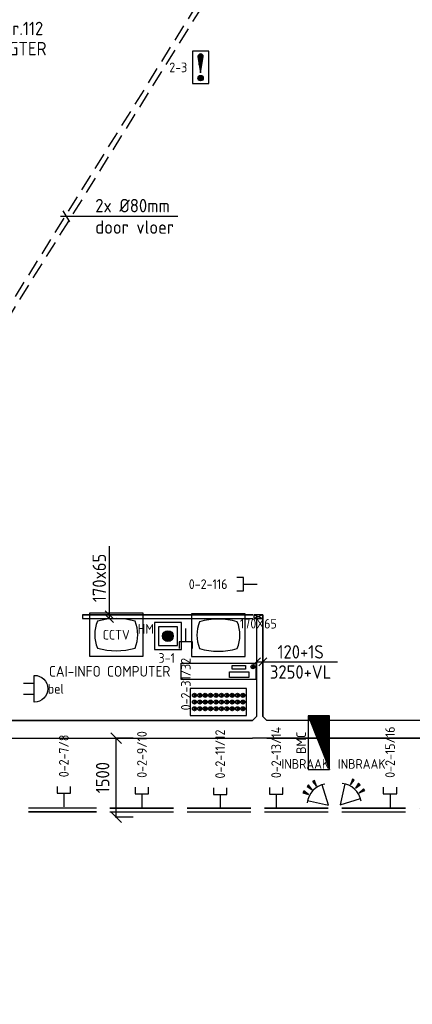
# Model space of a CAD drawing. Extents: x -2260 to 109400, y -72910 to 3960.
# Tile 5 of 16: x 49060 to 56372, y -69476 to -51135. Entities that reach past the tile are written whole.
import ezdxf
from ezdxf.enums import TextEntityAlignment as Align

# ---------------------------------------------------------------- set-up
doc = ezdxf.new("R2010")
doc.units = 0
doc.header["$LTSCALE"] = 100
doc.header["$PDMODE"] = 1
doc.linetypes.add('B-SL0', pattern=[100000000.0, 0, -100000000.0])
doc.linetypes.add('B0702', pattern=[4.6875, 3.125, -1.5625])
doc.layers.get('0').update_dxf_attribs({"linetype": 'CONTINUOUS'})
doc.layers.get('DEFPOINTS').update_dxf_attribs({"linetype": 'CONTINUOUS'})
for name, color, linetype in [('EA61303-_ARCEER', 1, 'CONTINUOUS'), ('EB61303-_ATTRIB', 2, 'CONTINUOUS'), ('EB6411--_ATTRIB', 2, 'CONTINUOUS'), ('EB6431--_ATTRIB', 2, 'CONTINUOUS'), ('EB6441--_ATTRIB', 2, 'CONTINUOUS'), ('EB6511--_ATTRIB', 2, 'CONTINUOUS'), ('EB6521--_ATTRIB', 2, 'CONTINUOUS'), ('EL61301-_KABELGOOT', 3, 'CONTINUOUS'), ('EL61303-_WANDGOOT', 3, 'CONTINUOUS'), ('EL615002_LEIDING2', 2, 'B0702'), ('EL6411--_DEURBEL', 3, 'CONTINUOUS'), ('EL6431--_CCTV', 3, 'CONTINUOUS'), ('EL6441--_DATACOM', 3, 'CONTINUOUS'), ('EL6511--_BRANDM', 3, 'CONTINUOUS'), ('EL6521--_BEWAKING', 3, 'CONTINUOUS'), ('EL6524--_CCTV', 3, 'CONTINUOUS'), ('EM61301-_BEMATING', 1, 'CONTINUOUS'), ('EM61303-_BEMATING', 1, 'CONTINUOUS'), ('EM61303-_MAATVOERING', 1, 'CONTINUOUS'), ('ET$1B---_OPSCHRIFT', 7, 'CONTINUOUS'), ('ET61301-_BIJSCHRIFT', 7, 'CONTINUOUS')]:
    doc.layers.add(name, color=color, linetype=linetype)
doc.styles.add('1_8', font='iso', dxfattribs={"height": 1.8})
doc.styles.add('2_0', font='iso', dxfattribs={"height": 200})
doc.styles.add('MAATVOERING', font='iso.shx')
doc.styles.add('NORMAAL_STAAND', font='iso.shx')
doc.styles.add('SCHREUDER-2', font='ISO', dxfattribs={"height": 2})
doc.styles.get("Standard").update_dxf_attribs({"font": 'ISOCP'})
doc.dimstyles.new('NORDINED', dxfattribs={"dimscale": 100, "dimtxt": 2.5, "dimasz": 0.18, "dimexe": 0.18, "dimexo": 0.0625, "dimgap": 1.25, "dimtad": 0, "dimtoh": 1, "dimdec": 4, "dimrnd": 1, "dimdsep": 46, "dimtxsty": 'MAATVOERING', "dimtsz": 1, "dimcen": 0.09, "dimclrd": 256, "dimclre": 256, "dimclrt": 2, "dimadec": 0, "dimazin": 0, "dimtfac": 1, "dimtdec": 4, "dimtofl": 0, "dimtmove": 0, "dimatfit": 3, "dimfxl": 0, "dimtvp": 1, "dimtolj": 1, "dimtzin": 0, "dimarcsym": 0})

# ---------------------------------------------------------------- blocks, each defined once
blk = doc.blocks.new('ES111351')
blk.add_line((0, -0.5), (0, -3))
blk.add_lwpolyline([(-1.25, 0.75), (-1.25, -0.5), (1.25, -0.5), (1.25, 0.75)])
at = {"style": '1_8', "flags": 8}
blk.add_attdef('NUMMER', text='', height=1.8, rotation=90, dxfattribs=at).set_placement((0, 2.5), align=Align.MIDDLE_LEFT)
at = {"style": '1_8'}
for tag, flags, p in [('CODE', 9, (0, 1)), ('M_CODE', 8, (0, 0))]:
    blk.add_attdef(tag, text='', height=1.8, dxfattribs=dict(at, flags=flags)).set_placement(p, align=Align.MIDDLE_CENTER)
blk = doc.blocks.new('ES651107')
for p, q in [((-1, 0), (1, 0)), ((-0.97, 0.25), (0.97, 0.25)), ((-0.87, 0.5), (0.87, 0.5)), ((-0.66, 0.75), (0.66, 0.75)), ((-0.97, -0.25), (0.97, -0.25)), ((-0.87, -0.5), (0.87, -0.5)), ((-0.66, -0.75), (0.66, -0.75))]:
    blk.add_line(p, q)
for points in [[(-2.5, -2.5), (2.5, -2.5), (2.5, 2.5), (-2.5, 2.5)], [(-1.75, -1.75), (1.75, -1.75), (1.75, 1.75), (-1.75, 1.75)]]:
    blk.add_lwpolyline(points, close=True)
blk.add_circle((0, 0), 1)
at = {"style": '1_8'}
for tag, flags, p in [('KAST', 9, (-2.5, 2.5)), ('GROEP', 8, (-2.5, 0))]:
    blk.add_attdef(tag, text='', height=1.8, dxfattribs=dict(at, flags=flags)).set_placement(p, align=Align.MIDDLE_RIGHT)
for tag, flags, p in [('CODE', 8, (2.5, 2.5)), ('NUMMER', 8, (2.5, 0)), ('FABR', 9, (2.5, -2.5)), ('TYPE', 9, (2.5, -5))]:
    blk.add_attdef(tag, text='', height=1.8, dxfattribs=dict(at, flags=flags)).set_placement(p, align=Align.MIDDLE_LEFT)
at = {"style": '1_8', "flags": 9}
blk.add_attdef('M_CODE', text='', height=1.8, dxfattribs=at).set_placement((0, 0), align=Align.MIDDLE_CENTER)
blk = doc.blocks.new('ES651110')
for p, q in [((5, 2), (-5, -2)), ((5, 0), (0, 0)), ((5, 0.25), (0.625, 0.25)), ((5, 0.5), (1.25, 0.5)), ((5, 0.75), (1.875, 0.75)), ((5, 1), (2.5, 1)), ((5, 1.25), (3.125, 1.25)), ((5, 1.5), (3.75, 1.5)), ((5, 1.75), (4.375, 1.75)), ((5, -1.75), (-4.375, -1.75)), ((5, -1.5), (-3.75, -1.5)), ((5, -1.25), (-3.125, -1.25)), ((5, -1), (-2.5, -1)), ((5, -0.75), (-1.875, -0.75)), ((5, -0.5), (-1.25, -0.5)), ((5, -0.25), (-0.625, -0.25))]:
    blk.add_line(p, q)
blk.add_lwpolyline([(-5, -2), (5, -2), (5, 2), (-5, 2)], close=True)
at = {"style": '1_8'}
for tag, flags, p in [('KAST', 9, (-2.5, 2.5)), ('GROEP', 8, (-2.5, 0))]:
    blk.add_attdef(tag, text='', height=1.8, dxfattribs=dict(at, flags=flags)).set_placement(p, align=Align.MIDDLE_RIGHT)
for tag, flags, p in [('CODE', 8, (2.5, 2.5)), ('NUMMER', 8, (2.5, 0)), ('FABR', 9, (2.5, -2.5)), ('TYPE', 9, (2.5, -5))]:
    blk.add_attdef(tag, text='', height=1.8, dxfattribs=dict(at, flags=flags)).set_placement(p, align=Align.MIDDLE_LEFT)
at = {"style": '1_8', "flags": 9}
blk.add_attdef('M_CODE', text='', height=1.8, dxfattribs=at).set_placement((0, 0), align=Align.MIDDLE_CENTER)
for tag, p in [('VERMOGEN', (0, -5.5)), ('DOEL', (0, -7.5)), ('RUIMTE', (0, -9.5))]:
    blk.add_attdef(tag, text='', height=1.8, dxfattribs=at).set_placement(p, align=Align.MIDDLE)
blk = doc.blocks.new('ES652114')
for p, q in [((1.56, 1.09), (2.62, 1.37)), ((1.7, 0), (2.8, 0)), ((1.56, -1.09), (2.62, -1.37))]:
    blk.add_line(p, q)
for points in [[(0.96, 2), (-2.5, 0)], [(-2.5, 0), (0.96, -2)]]:
    blk.add_lwpolyline(points)
for points in [[(2.67, 1.18), (2.57, 1.56), (1.56, 1.09)], [(2.8, -0.2), (2.8, 0.2), (1.7, 0)], [(2.57, -1.56), (2.67, -1.18), (1.56, -1.09)]]:
    blk.add_lwpolyline(points, close=True)
blk.add_arc((-2.5, 0), 4, 322.8192, 37.1808)
at = {"style": '1_8'}
for tag, p in [('NUMMER', (0, 3.5)), ('CODE', (0, 0))]:
    blk.add_attdef(tag, text='', height=1.8, dxfattribs=at).set_placement(p, align=Align.MIDDLE)
at = {"style": '1_8', "flags": 9}
blk.add_attdef('M_CODE', text='', height=1.8, dxfattribs=at).set_placement((0, 0), align=Align.MIDDLE)
blk = doc.blocks.new('ES051252')
blk.add_lwpolyline([(-5, -4), (5, -4), (5, 4), (-5, 4)], close=True)
blk.add_lwpolyline([(-3.5, -2.5, 0.142857), (3.5, -2.5, 0.2), (3.5, 2.5, 0.142857), (-3.5, 2.5, 0.2), (-3.5, -2.5)], format="xyb", close=True)
at = {"style": '1_8'}
for tag, flags, p in [('NUMMER', 8, (0, 4)), ('INDIENST', 9, (0, 0)), ('GEBOUW', 9, (0, 0)), ('M_CODE', 9, (0, 0)), ('REGIST', 9, (0, 0)), ('CODE', 8, (0, 0))]:
    blk.add_attdef(tag, text='', height=1.8, dxfattribs=dict(at, flags=flags)).set_placement(p, align=Align.MIDDLE_CENTER)
blk = doc.blocks.new('COMP')
at = {"layer": 'EL6524--_CCTV'}
for p, q in [((14.77, 10.18), (14.77, 9.49)), ((15.02, 10.18), (15.02, 9.49)), ((13.71, 5.78), (3.22, 5.78)), ((3.22, 5.78), (3.22, 0.78)), ((13.71, 0.78), (13.71, 5.78)), ((3.89, 4.87), (3.89, 4.18)), ((4.01, 4.03), (4.01, 4.03)), ((4.14, 4.87), (4.14, 4.18)), ((4.89, 4.87), (4.89, 4.18)), ((5.01, 4.03), (5.01, 4.03)), ((5.14, 4.87), (5.14, 4.18)), ((5.89, 4.87), (5.89, 4.18)), ((6.01, 4.03), (6.01, 4.03)), ((6.14, 4.87), (6.14, 4.18)), ((6.89, 4.87), (6.89, 4.18)), ((7.01, 4.03), (7.01, 4.03)), ((7.14, 4.87), (7.14, 4.18)), ((7.92, 4.87), (7.92, 4.18)), ((8.04, 4.03), (8.04, 4.03)), ((8.17, 4.87), (8.17, 4.18)), ((8.92, 4.87), (8.92, 4.18)), ((9.04, 4.03), (9.04, 4.03)), ((9.17, 4.87), (9.17, 4.18)), ((9.92, 4.87), (9.92, 4.18)), ((10.04, 4.03), (10.04, 4.03)), ((10.17, 4.87), (10.17, 4.18)), ((10.92, 4.87), (10.92, 4.18)), ((11.04, 4.03), (11.04, 4.03)), ((11.17, 4.87), (11.17, 4.18)), ((11.91, 4.87), (11.91, 4.18)), ((12.03, 4.03), (12.03, 4.03)), ((12.16, 4.87), (12.16, 4.18)), ((12.91, 4.87), (12.91, 4.18)), ((13.03, 4.03), (13.03, 4.03)), ((13.16, 4.87), (13.16, 4.18)), ((3.89, 3.62), (3.89, 2.93)), ((3.89, 2.37), (3.89, 1.68)), ((4.01, 2.78), (4.01, 2.78)), ((4.14, 3.62), (4.14, 2.93)), ((4.14, 2.37), (4.14, 1.68)), ((4.89, 3.62), (4.89, 2.93)), ((4.89, 2.37), (4.89, 1.68)), ((5.01, 2.78), (5.01, 2.78)), ((5.14, 3.62), (5.14, 2.93)), ((5.14, 2.37), (5.14, 1.68)), ((5.89, 3.62), (5.89, 2.93)), ((5.89, 2.37), (5.89, 1.68)), ((6.01, 2.78), (6.01, 2.78)), ((6.14, 3.62), (6.14, 2.93)), ((6.14, 2.37), (6.14, 1.68)), ((6.89, 3.62), (6.89, 2.93)), ((6.89, 2.37), (6.89, 1.68)), ((7.01, 2.78), (7.01, 2.78)), ((7.14, 3.62), (7.14, 2.93)), ((7.14, 2.37), (7.14, 1.68)), ((7.92, 3.62), (7.92, 2.93)), ((7.92, 2.37), (7.92, 1.68)), ((8.04, 2.78), (8.04, 2.78)), ((8.17, 3.62), (8.17, 2.93)), ((8.17, 2.37), (8.17, 1.68)), ((8.92, 3.62), (8.92, 2.93)), ((8.92, 2.37), (8.92, 1.68)), ((9.04, 2.78), (9.04, 2.78)), ((9.17, 3.62), (9.17, 2.93)), ((9.17, 2.37), (9.17, 1.68)), ((9.92, 3.62), (9.92, 2.93)), ((9.92, 2.37), (9.92, 1.68)), ((10.04, 2.78), (10.04, 2.78)), ((10.17, 3.62), (10.17, 2.93)), ((10.17, 2.37), (10.17, 1.68)), ((10.92, 3.62), (10.92, 2.93)), ((10.92, 2.37), (10.92, 1.68)), ((11.04, 2.78), (11.04, 2.78)), ((11.17, 3.62), (11.17, 2.93)), ((11.17, 2.37), (11.17, 1.68)), ((11.91, 3.62), (11.91, 2.93)), ((11.91, 2.37), (11.91, 1.68)), ((12.03, 2.78), (12.03, 2.78)), ((12.16, 3.62), (12.16, 2.93)), ((12.16, 2.37), (12.16, 1.68)), ((12.91, 3.62), (12.91, 2.93)), ((12.91, 2.37), (12.91, 1.68)), ((13.03, 2.78), (13.03, 2.78)), ((13.16, 3.62), (13.16, 2.93)), ((13.16, 2.37), (13.16, 1.68)), ((3.22, 0.78), (13.71, 0.78)), ((4.01, 1.53), (4.01, 1.53)), ((5.01, 1.53), (5.01, 1.53)), ((6.01, 1.53), (6.01, 1.53)), ((7.01, 1.53), (7.01, 1.53)), ((8.04, 1.53), (8.04, 1.53)), ((9.04, 1.53), (9.04, 1.53)), ((10.04, 1.53), (10.04, 1.53)), ((11.04, 1.53), (11.04, 1.53)), ((12.03, 1.53), (12.03, 1.53)), ((13.03, 1.53), (13.03, 1.53))]:
    blk.add_line(p, q, dxfattribs=at)
for points in [[(1.51, 10.49), (15.44, 10.49), (15.44, 7.48), (1.51, 7.48)], [(11.05, 10.1), (13.49, 10.1), (13.49, 9.42), (11.05, 9.42)], [(10.53, 8.9), (14.11, 8.9), (14.11, 7.87), (10.53, 7.87)]]:
    blk.add_lwpolyline(points, close=True, dxfattribs=at)
for centre in [(14.89, 9.84), (4.01, 4.53), (5.01, 4.53), (6.01, 4.53), (7.01, 4.53), (8.04, 4.53), (9.04, 4.53), (10.04, 4.53), (11.04, 4.53), (12.03, 4.53), (13.03, 4.53), (4.01, 3.28), (4.01, 2.03), (5.01, 3.28), (5.01, 2.03), (6.01, 3.28), (6.01, 2.03), (7.01, 3.28), (7.01, 2.03), (8.04, 3.28), (8.04, 2.03), (9.04, 3.28), (9.04, 2.03), (10.04, 3.28), (10.04, 2.03), (11.04, 3.28), (11.04, 2.03), (12.03, 3.28), (12.03, 2.03), (13.03, 3.28), (13.03, 2.03)]:
    blk.add_circle(centre, 0.375, dxfattribs=at)
blk = doc.blocks.new('EH100000')
at = {"linetype": 'ByBlock'}
for p, q in [((1, 0.5), (0, 0.5)), ((1, 0.5, 1), (0, 0.5, 1)), ((0, -0.5, 1), (1, -0.5, 1)), ((1, -0.5), (0, -0.5))]:
    blk.add_line(p, q, dxfattribs=at)
at = {"linetype": 'ByBlock', "invisible_edges": 15}
for points in [[(1, -0.5), (0, -0.5), (0, 0.5), (1, 0.5)], [(0, 0.5), (1, 0.5), (1, 0.5, 1), (0, 0.5, 1)], [(0, -0.5, 1), (1, -0.5, 1), (1, -0.5), (0, -0.5)]]:
    blk.add_3dface(points, dxfattribs=at)
at = {"linetype": 'ByBlock', "style": '2_0', "flags": 8}
blk.add_attdef('FUNCTIE', text='', height=0.5, dxfattribs=at).set_placement((0.5, 0), align=Align.MIDDLE)
at = {"linetype": 'ByBlock', "flags": 9}
blk.add_attdef('SCHOT', text='', height=0.5, dxfattribs=at).set_placement((0.5, 0), align=Align.MIDDLE)
blk = doc.blocks.new('ES081006')
at = {"color": 0}
for p, q in [((-1, 0), (-1, -2)), ((1, -2), (1, 0))]:
    blk.add_line(p, q, dxfattribs=at)
blk.add_lwpolyline([(2.5, 0), (-2.5, 0, -1)], format="xyb", close=True, dxfattribs=at)
at = {"color": 0, "style": '1_8', "flags": 8}
for tag, p in [('NUMMER', (0, 6.75)), ('SCHAK', (0, 4))]:
    blk.add_attdef(tag, text='', height=1.8, dxfattribs=at).set_placement(p, align=Align.MIDDLE)
at = {"style": '1_8', "flags": 8}
blk.add_attdef('M_CODE', text='', height=1.8, dxfattribs=at).set_placement((0, 0), align=Align.MIDDLE_CENTER)
blk = doc.blocks.new('ES1116A7')
for p, q in [((-0.25, 0.5), (-0.25, 2.43)), ((0, -1), (0, 2.5)), ((0.25, 0.5), (0.25, 2.43)), ((-0.43, -1.75), (0.43, -1.75)), ((-0.5, -2), (0.5, -2)), ((-0.43, -2.25), (0.43, -2.25))]:
    blk.add_line(p, q)
blk.add_lwpolyline([(1.5, 3), (-1.5, 3), (-1.5, -3), (1.5, -3)], close=True)
blk.add_lwpolyline([(0, -1), (0.5, 2, 1), (-0.5, 2)], format="xyb", close=True)
blk.add_circle((0, -2), 0.5)
at = {"style": '1_8'}
for tag, flags, p in [('KAST-B', 9, (-2.5, 2.5)), ('GROEP-B', 8, (-2.5, 0))]:
    blk.add_attdef(tag, text='', height=1.8, dxfattribs=dict(at, flags=flags)).set_placement(p, align=Align.MIDDLE_RIGHT)
for tag, flags, p in [('CODE', 8, (2.5, 2.5)), ('NUMMER', 8, (2.5, 0)), ('FABR', 9, (2.5, -2.5)), ('TYPE', 9, (2.5, -5))]:
    blk.add_attdef(tag, text='', height=1.8, dxfattribs=dict(at, flags=flags)).set_placement(p, align=Align.MIDDLE_LEFT)
at = {"style": '1_8', "flags": 9}
blk.add_attdef('M_CODE', text='', height=1.8, dxfattribs=at).set_placement((0, 0), align=Align.MIDDLE_CENTER)
blk = doc.blocks.new('WGE')
blk.add_lwpolyline([(-1, -0.5), (0, -0.5), (0, 0.5), (-1, 0.5)])
at = {"style": '2_0', "flags": 9}
for tag in ['HULPSTUK', 'SCHOT']:
    blk.add_attdef(tag, text='', height=0.5, dxfattribs=at).set_placement((0, 0), align=Align.MIDDLE)
blk = doc.blocks.new('*U100')
for p, q in [((-135, -75), (15, 75)), ((-60, 0), (75, 0)), ((-15, -75), (135, 75)), ((75, 0), (1450, 0))]:
    blk.add_line(p, q)
at = {"color": 2, "style": 'MAATVOERING'}
for s, p in [('120+1S', (762.5, 187.5)), ('3250+VL', (762.5, -187.5))]:
    blk.add_text(s, height=250, dxfattribs=at).set_placement(p, align=Align.MIDDLE)
blk = doc.blocks.new('KG3GCG')
at = {"linetype": 'B-SL0'}
for p, q in [((-135, 165), (-135, -165)), ((135, -165), (135, 165)), ((-60, -240), (60, -240))]:
    blk.add_line(p, q, dxfattribs=at)
at = {"linetype": 'ByBlock'}
for points in [[(-135, 165), (0, 165), (0, 165), (135, 165)], [(-60, -240), (-60, -240), (-135, -165), (-135, -165)], [(135, -165), (135, -165), (60, -240), (60, -240)]]:
    blk.add_lwpolyline(points, dxfattribs=at)
at = {"flags": 3}
blk.add_attdef('HULPSTUK', (0, 0), '', height=1, rotation=180, dxfattribs=at)
blk = doc.blocks.new('EH100002')
for p, q in [((0.5, 0.5, 1), (-0.5, -0.5, 1)), ((-0.5, 0.5, 1), (0.5, -0.5, 1))]:
    blk.add_line(p, q)
blk.add_lwpolyline([(-0.5, -0.5), (0.5, -0.5), (0.5, 0.5), (-0.5, 0.5)], close=True)
at = {"color": 1, "style": '1_8'}
for tag, flags, p in [('HULPSTUK', 9, (0, 0, 1)), ('FUNCTIE', 9, (0, -0.08, 1)), ('SCHOT', 9, (0, -0.04, 1)), ('CODE', 8, (0, -2, 1))]:
    blk.add_attdef(tag, text='', height=0.01, dxfattribs=dict(at, flags=flags)).set_placement(p, align=Align.MIDDLE_CENTER)
blk = doc.blocks.new('*U102')
for p, q in [((-108, -75), (42, 75)), ((-42, -75), (108, 75)), ((-32, 0), (132, 0)), ((132, 0), (1311, 0))]:
    blk.add_line(p, q)
at = {"color": 2, "style": 'MAATVOERING'}
blk.add_text('170x65', height=250, dxfattribs=at).set_placement((722, 188), align=Align.MIDDLE)
blk = doc.blocks.new('*D103')
at = {"linetype": 'ByBlock'}
for p, q in [((50955, -64619), (50755, -64419)), ((51174, -64519), (50837, -64519)), ((50855, -65989), (50855, -64519)), ((50955, -66089), (50755, -65889)), ((51174, -65989), (50837, -65989))]:
    blk.add_line(p, q, dxfattribs=at)
at = {"layer": 'DEFPOINTS', "color": 0, "linetype": 'ByBlock'}
for p in [(50855, -64519), (51180, -64519, 3310), (51180, -65989)]:
    blk.add_point(p, dxfattribs=at)
at = {"color": 2, "linetype": 'ByBlock', "insert": (50605, -65254), "char_height": 250, "attachment_point": 5, "rotation": 90, "style": 'MAATVOERING'}
blk.add_mtext('\\A1;1500', dxfattribs=at)

msp = doc.modelspace()

# ---------------------------------------------------------------- hatches: boundary and pattern name
at = {"layer": 'EA61303-_ARCEER'}
h = msp.add_hatch(dxfattribs=at)
h.set_pattern_fill('LINE,N', color=256, scale=500, angle=225, style=0)
h.set_pattern_definition([(225, (53404.83, -62255.84), (44.1942, -44.1942), [])])
edge = h.paths.add_edge_path()
edge.add_line((53404.82825, -62223.3371), (50229.82825, -62223.3371))
edge = h.paths.add_edge_path()
edge.add_line((50229.82825, -62223.3371), (50229.82825, -62288.3371))
edge = h.paths.add_edge_path()
edge.add_line((50229.82825, -62288.3371), (53404.82825, -62288.3371))
edge = h.paths.add_edge_path()
edge.add_line((53404.82825, -62288.3371), (53404.82825, -62223.3371))
h = msp.add_hatch(dxfattribs=at)
h.set_pattern_fill('LINE,N', color=256, scale=500, angle=225, style=0)
h.set_pattern_definition([(225, (50487.254, -65855.5), (44.1942, -44.1942), [])])
edge = h.paths.add_edge_path()
edge.add_line((50487.25406, -65823.00033), (49297.25406, -65823.00033))
edge = h.paths.add_edge_path()
edge.add_line((49297.25406, -65823.00033), (49297.25406, -65888.00033))
edge = h.paths.add_edge_path()
edge.add_line((49297.25406, -65888.00033), (50487.25406, -65888.00033))
edge = h.paths.add_edge_path()
edge.add_line((50487.25406, -65888.00033), (50487.25406, -65823.00033))
h = msp.add_hatch(dxfattribs=at)
h.set_pattern_fill('LINE,N', color=256, scale=500, angle=225, style=0)
h.set_pattern_definition([(225, (51927.254, -65855.5), (44.1942, -44.1942), [])])
edge = h.paths.add_edge_path()
edge.add_line((51927.25406, -65823.00033), (50737.25406, -65823.00033))
edge = h.paths.add_edge_path()
edge.add_line((50737.25406, -65823.00033), (50737.25406, -65888.00033))
edge = h.paths.add_edge_path()
edge.add_line((50737.25406, -65888.00033), (51927.25406, -65888.00033))
edge = h.paths.add_edge_path()
edge.add_line((51927.25406, -65888.00033), (51927.25406, -65823.00033))
h = msp.add_hatch(dxfattribs=at)
h.set_pattern_fill('LINE,N', color=256, scale=500, angle=225, style=0)
h.set_pattern_definition([(225, (53367.254, -65855.5), (44.1942, -44.1942), [])])
edge = h.paths.add_edge_path()
edge.add_line((53367.25406, -65823.00033), (52177.25406, -65823.00033))
edge = h.paths.add_edge_path()
edge.add_line((52177.25406, -65823.00033), (52177.25406, -65888.00033))
edge = h.paths.add_edge_path()
edge.add_line((52177.25406, -65888.00033), (53367.25406, -65888.00033))
edge = h.paths.add_edge_path()
edge.add_line((53367.25406, -65888.00033), (53367.25406, -65823.00033))
h = msp.add_hatch(dxfattribs=at)
h.set_pattern_fill('LINE,N', color=256, scale=500, angle=225, style=0)
h.set_pattern_definition([(225, (54807.254, -65855.5), (44.1942, -44.1942), [])])
edge = h.paths.add_edge_path()
edge.add_line((54807.25406, -65823.00033), (53617.25406, -65823.00033))
edge = h.paths.add_edge_path()
edge.add_line((53617.25406, -65823.00033), (53617.25406, -65888.00033))
edge = h.paths.add_edge_path()
edge.add_line((53617.25406, -65888.00033), (54807.25406, -65888.00033))
edge = h.paths.add_edge_path()
edge.add_line((54807.25406, -65888.00033), (54807.25406, -65823.00033))
h = msp.add_hatch(dxfattribs=at)
h.set_pattern_fill('LINE,N', color=256, scale=500, angle=225, style=0)
h.set_pattern_definition([(225, (56247.254, -65855.5), (44.1942, -44.1942), [])])
edge = h.paths.add_edge_path()
edge.add_line((56247.25406, -65823.00033), (55057.25406, -65823.00033))
edge = h.paths.add_edge_path()
edge.add_line((55057.25406, -65823.00033), (55057.25406, -65888.00033))
edge = h.paths.add_edge_path()
edge.add_line((55057.25406, -65888.00033), (56247.25406, -65888.00033))
edge = h.paths.add_edge_path()
edge.add_line((56247.25406, -65888.00033), (56247.25406, -65823.00033))

# ---------------------------------------------------------------- linework, layer by layer
at = {"layer": 'EL615002_LEIDING2'}
for points in [[(40804.82825, -69423.3371), (52804.82825, -50148.3371)], [(40889.72073, -69476.18846), (52889.72073, -50201.18846)]]:
    msp.add_lwpolyline(points, dxfattribs=at)
at = {"layer": 'EM61303-_MAATVOERING'}
for p, q in [((52004.82825, -54798.3371), (49817.32825, -54798.3371)), ((49992.32825, -54898.3371), (49867.32825, -54698.3371))]:
    msp.add_line(p, q, dxfattribs=at)

# ---------------------------------------------------------------- block references
at = {"xscale": 100, "yscale": 100, "zscale": 100}
msp.add_blockref('COMP', (51913.82026, -64173.18864), dxfattribs=at)
at = {"layer": 'EL61301-_KABELGOOT', "zscale": 60}
for p, xscale, yscale, rotation in [((53529.82825, -64114.12261, 3250), 1890.785509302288, 119.9999999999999, 90), ((53394.82825, -64354.12261, 3250), 4689.860119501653, 330, 180)]:
    msp.add_blockref('EH100000', p, dxfattribs=dict(at, xscale=xscale, yscale=yscale, rotation=rotation))
at = {"layer": 'EL61301-_KABELGOOT', "rotation": 180}
msp.add_blockref('KG3GCG', (53529.82825, -64354.12261, 3250), dxfattribs=at)
at = {"layer": 'EL61301-_KABELGOOT', "xscale": 5699.726815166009, "yscale": 330, "zscale": 60}
msp.add_blockref('EH100000', (53664.82825, -64354.12261, 3250), dxfattribs=at)
at = {"layer": 'EL61303-_WANDGOOT', "yscale": 65, "zscale": 170, "rotation": 180}
for name, p, xscale in [('EH100000', (53404.82825, -62255.8371, 800), 3175), ('WGE', (50229.82825, -62255.8371, 800), 170), ('EH100000', (51927.25406, -65855.50033, 1500), 1190.000000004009), ('EH100000', (53367.25406, -65855.50033, 1500), 1190.000000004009), ('EH100000', (54807.25406, -65855.50033, 1500), 1190.000000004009), ('EH100000', (56247.25406, -65855.50033, 1500), 1190.000000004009)]:
    msp.add_blockref(name, p, dxfattribs=dict(at, xscale=xscale))
at = {"layer": 'EL61303-_WANDGOOT'}
ref = msp.add_blockref('EH100002', (53504.82825, -62255.8371, 970), dxfattribs=dict(at, xscale=170, yscale=65, zscale=2280))
ref.add_attrib('CODE', '170X65', dxfattribs={"layer": 'EB61303-_ATTRIB', "color": 1, "height": 180, "style": '1_8', "flags": 8}).set_placement((53504.82825, -62385.8371, 3250), align=Align.MIDDLE_CENTER)
at = {"layer": 'EL61303-_WANDGOOT', "xscale": 1262.425819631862, "yscale": 65, "zscale": 170}
msp.add_blockref('EH100000', (49224.82825, -65855.50033, 1500), dxfattribs=at)
at = {"layer": 'EL61303-_WANDGOOT', "linetype": 'B-SL0', "xscale": 250, "yscale": 65, "zscale": 170, "rotation": 180}
for p in [(50737.25406, -65855.50033, 1500), (52177.25406, -65855.50033, 1500), (53617.25406, -65855.50033, 1500), (55057.25406, -65855.50033, 1500), (56497.25406, -65855.50033, 1500)]:
    msp.add_blockref('EH100000', p, dxfattribs=at)
at = {"layer": 'EL6411--_DEURBEL'}
ref = msp.add_blockref('ES081006', (49332.25406, -63598.3371, 1200), dxfattribs=dict(at, xscale=100, yscale=100, zscale=100, rotation=270))
ref.add_attrib('SCHAK', 'bel', dxfattribs={"layer": 'EB6411--_ATTRIB', "color": 1, "height": 180, "style": '1_8', "flags": 8}).set_placement((49732.25406, -63598.3371, 1200), align=Align.MIDDLE)
at = {"layer": 'EL6431--_CCTV'}
ref = msp.add_blockref('ES051252', (50857.772, -62591.593), dxfattribs=dict(at, xscale=100, yscale=100, zscale=100))
ref.add_attrib('CODE', 'CCTV', dxfattribs={"layer": 'EB6431--_ATTRIB', "color": 1, "height": 180, "style": '1_8', "flags": 8}).set_placement((50857.772, -62591.593), align=Align.MIDDLE_CENTER)
at = {"layer": 'EL6431--_CCTV', "xscale": 100, "yscale": 100, "zscale": 100}
msp.add_blockref('ES051252', (52760.84598, -62599.54707), dxfattribs=at)
at = {"layer": 'EL6441--_DATACOM'}
ref = msp.add_blockref('ES111351', (53179.69336, -61650, 800), dxfattribs=dict(at, xscale=100, yscale=100, zscale=100, rotation=90))
ref.add_attrib('NUMMER', '0-2-116', dxfattribs={"layer": 'EB6441--_ATTRIB', "color": 1, "height": 180, "style": '1_8', "flags": 8}).set_placement((52929.69336, -61650, 800), align=Align.MIDDLE_RIGHT)
ref = msp.add_blockref('ES111351', (52153.85573, -62773.3371, 800), dxfattribs=dict(at, xscale=100, yscale=100, zscale=100, rotation=180))
ref.add_attrib('NUMMER', '0-2-31/32', dxfattribs={"layer": 'EB6441--_ATTRIB', "color": 1, "height": 180, "rotation": 90, "style": '1_8', "flags": 8}).set_placement((52153.85573, -63023.3371, 800), align=Align.MIDDLE_RIGHT)
ref = msp.add_blockref('ES111351', (53836.44099, -65512.89855, 800), dxfattribs=dict(at, xscale=100, yscale=100, zscale=100))
ref.add_attrib('NUMMER', '0-2-13/14', dxfattribs={"layer": 'EB6441--_ATTRIB', "color": 1, "height": 180, "rotation": 90, "style": '1_8', "flags": 8}).set_placement((53836.44099, -65262.89855, 800), align=Align.MIDDLE_LEFT)
ref = msp.add_blockref('ES111351', (55957.47914, -65506.88372, 800), dxfattribs=dict(at, xscale=100, yscale=100, zscale=100))
ref.add_attrib('NUMMER', '0-2-15/16', dxfattribs={"layer": 'EB6441--_ATTRIB', "color": 1, "height": 180, "rotation": 90, "style": '1_8', "flags": 8}).set_placement((55957.47914, -65256.88372, 800), align=Align.MIDDLE_LEFT)
ref = msp.add_blockref('ES111351', (51336.489, -65506.88372, 800), dxfattribs=dict(at, xscale=100, yscale=100, zscale=100))
ref.add_attrib('NUMMER', '0-2-9/10', dxfattribs={"layer": 'EB6441--_ATTRIB', "color": 1, "height": 180, "rotation": 90, "style": '1_8', "flags": 8}).set_placement((51336.489, -65256.88372, 800), align=Align.MIDDLE_LEFT)
ref = msp.add_blockref('ES111351', (52793.0058, -65519.62909, 800), dxfattribs=dict(at, xscale=100, yscale=100, zscale=100))
ref.add_attrib('NUMMER', '0-2-11/12', dxfattribs={"layer": 'EB6441--_ATTRIB', "color": 1, "height": 180, "rotation": 90, "style": '1_8', "flags": 8}).set_placement((52793.0058, -65269.62909, 800), align=Align.MIDDLE_LEFT)
ref = msp.add_blockref('ES111351', (49881.92601, -65495.56917, 800), dxfattribs=dict(at, xscale=100, yscale=100, zscale=100))
ref.add_attrib('NUMMER', '0-2-7/8', dxfattribs={"layer": 'EB6441--_ATTRIB', "color": 1, "height": 180, "rotation": 90, "style": '1_8', "flags": 8}).set_placement((49881.92601, -65245.56917, 800), align=Align.MIDDLE_LEFT)
at = {"layer": 'EL6511--_BRANDM'}
ref = msp.add_blockref('ES1116A7', (52429.82825, -52023.3371), dxfattribs=dict(at, xscale=100, yscale=100, zscale=100))
ref.add_attrib('GROEP-B', '2-3', dxfattribs={"layer": 'EB6511--_ATTRIB', "color": 1, "height": 180, "style": '1_8', "flags": 8}).set_placement((52179.82825, -52023.3371), align=Align.MIDDLE_RIGHT)
ref = msp.add_blockref('ES651107', (51820.99983, -62616.91756), dxfattribs=dict(at, xscale=100, yscale=100, zscale=100))
ref.add_attrib('CODE', 'HM', dxfattribs={"layer": 'EB6511--_ATTRIB', "color": 1, "height": 180, "style": '1_8', "flags": 8}).set_placement((51260.8355, -62482.75738), align=Align.MIDDLE_LEFT)
ref.add_attrib('GROEP', '3-1', dxfattribs={"layer": 'EB6511--_ATTRIB', "color": 1, "height": 180, "style": '1_8', "flags": 8}).set_placement((51950, -63025), align=Align.MIDDLE_RIGHT)
ref = msp.add_blockref('ES651110', (54632.99805, -64604.00631), dxfattribs=dict(at, xscale=100, yscale=100, zscale=100, rotation=90))
ref.add_attrib('CODE', 'BMC', dxfattribs={"layer": 'EB6511--_ATTRIB', "color": 1, "height": 180, "rotation": 90, "style": '1_8', "flags": 8}).set_placement((54302.59246, -64810.35521), align=Align.MIDDLE_LEFT)
at = {"layer": 'EL6521--_BEWAKING'}
ref = msp.add_blockref('ES652114', (54629.02367, -65596.69175), dxfattribs=dict(at, xscale=100, yscale=100, zscale=100, rotation=136.7549654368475))
ref.add_attrib('CODE', 'INBRAAK', dxfattribs={"layer": 'EB6521--_ATTRIB', "color": 1, "height": 180, "style": '1_8'}).set_placement((54379.82825, -64998.3371), align=Align.MIDDLE)
ref = msp.add_blockref('ES652114', (55196.41872, -65577.23014), dxfattribs=dict(at, xscale=100, yscale=100, zscale=100, rotation=47.01577986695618))
ref.add_attrib('CODE', 'INBRAAK', dxfattribs={"layer": 'EB6521--_ATTRIB', "color": 1, "height": 180, "style": '1_8'}).set_placement((55429.82825, -64998.3371), align=Align.MIDDLE)
at = {"layer": 'EM61301-_BEMATING'}
msp.add_blockref('*U100', (53529.82825, -63098.3371, 3250), dxfattribs=at)
at = {"layer": 'EM61303-_BEMATING', "rotation": 90}
msp.add_blockref('*U102', (50729.82825, -62255.8371, 800), dxfattribs=at)

# ---------------------------------------------------------------- texts
at = {"layer": 'ET$1B---_OPSCHRIFT', "color": 2, "style": 'SCHREUDER-2'}
msp.add_text('CAI-INFO COMPUTER', height=200, dxfattribs=at).set_placement((49604.52651, -63272.88409), align=Align.MIDDLE_LEFT)
at = {"layer": 'ET61301-_BIJSCHRIFT', "color": 2, "style": 'NORMAAL_STAAND'}
for s, p in [('IN HOEK, ZIE DETAIL nr.112', (45729.82825, -51298.3371)), ('ARCHITECTENBURO VEGTER', (45729.82825, -51673.3371)), ('2x %%C80mm', (50467.32825, -54598.3371)), ('door vloer', (50467.32825, -54998.3371))]:
    msp.add_text(s, height=250, dxfattribs=at).set_placement(p, align=Align.MIDDLE_LEFT)

# ---------------------------------------------------------------- dimensions: what is measured, and where the dimension line sits
at = {"layer": 'EM61303-_MAATVOERING'}
dim = msp.add_linear_dim(base=(50854.82825, -64519.12261), p1=(51179.82825, -65989.12261), p2=(51179.82825, -64519.12261, 3310), angle=90, text='1500', dimstyle='NORDINED', override={"dimtoh": 0}, dxfattribs=at)
dim.commit()
dim.dimension.update_dxf_attribs({"geometry": '*D103', "text_midpoint": (50604.82825, -65254.12261)})

doc.saveas('drawing.dxf')
